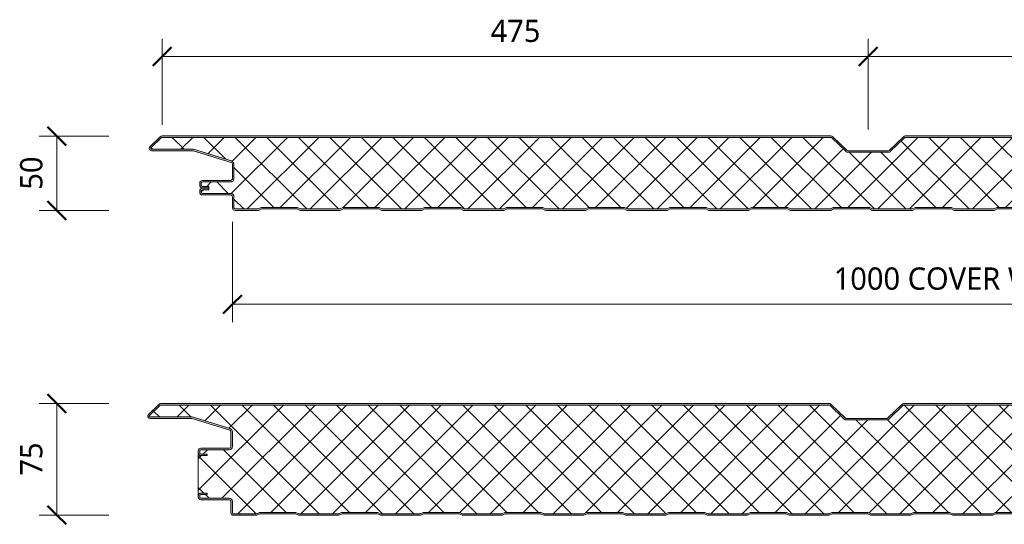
# Model space of a CAD drawing. Header units: millimetres. Extents: x 9340 to 17552, y -5453 to 669.
# Tile 2 of 10: x 9340 to 10003, y -4894 to -4554. Entities that reach past the tile are written whole.
import ezdxf

# ---------------------------------------------------------------- set-up
doc = ezdxf.new("R2010")
doc.units = ezdxf.units.MM
for name, color, linetype, lineweight in [('A-ANNO-DIMS', 211, 'Continuous', 9), ('A-ANNO-DIMS-5', 211, 'Continuous', 9), ('A-DETL-GENF', 92, 'Continuous', 13)]:
    doc.layers.add(name, color=color, linetype=linetype, lineweight=lineweight)
doc.styles.add('Yu Gothic', font='Yu Gothic.ttf', dxfattribs={"height": 15})
doc.dimstyles.new('Diagonal', dxfattribs={"dimscale": 304.8, "dimtxt": 17.413553, "dimasz": 0.04101, "dimexe": 0.03937, "dimexo": 0.024606, "dimgap": 0.024606, "dimtad": 1, "dimdec": 0, "dimzin": 0, "dimdsep": 46, "dimtxsty": 'Yu Gothic', "dimblk1": 'OBLIQUE', "dimblk2": 'OBLIQUE', "dimsah": 1, "dimcen": 0.09, "dimazin": 0, "dimtfac": 1, "dimtdec": 4, "dimtix": 1, "dimtmove": 0, "dimatfit": 3, "dimfxl": 1, "dimtvp": 1, "dimtfill": 1, "dimtolj": 1, "dimtzin": 0, "dimarcsym": 2})

# ---------------------------------------------------------------- blocks, each defined once
blk = doc.blocks.new('HFX 1000 - 1 RIB - FINELINE - HFX 1000 50mm - 1 RIB - FINELINE-4408346-ALL PANELS 2')
at = {"layer": 'A-DETL-GENF'}
h = blk.add_hatch(color=256, dxfattribs=at)
h.paths.add_polyline_path([(2.8, 0), (17.49, 0.06), (17.94, 0.22), (19.5, 1), (43.5, 1), (45.51, 0.06), (46, 0), (72.49, 0.06), (72.94, 0.22), (74.5, 1), (98.5, 1), (100.51, 0.06), (101, 0), (127.49, 0.06), (127.94, 0.22), (129.5, 1), (153.5, 1), (155.51, 0.06), (156, 0), (182.49, 0.06), (182.94, 0.22), (184.5, 1), (208.5, 1), (210.51, 0.06), (211, 0), (237.49, 0.06), (237.94, 0.22), (239.5, 1), (263.5, 1), (265.51, 0.06), (266, 0), (292.49, 0.06), (292.94, 0.22), (294.5, 1), (318.5, 1), (320.51, 0.06), (321, 0), (347.49, 0.06), (347.94, 0.22), (349.5, 1), (373.5, 1), (375.51, 0.06), (376, 0), (402.49, 0.06), (402.99, 0.24), (404.5, 1), (428.5, 1), (430.51, 0.06), (431, 0), (457.49, 0.06), (457.94, 0.22), (459.5, 1), (483.5, 1), (485.51, 0.06), (486, 0), (512.49, 0.06), (512.94, 0.22), (514.5, 1), (538.5, 1), (540.51, 0.06), (541, 0), (567.49, 0.06), (567.94, 0.22), (569.5, 1), (593.5, 1), (595.51, 0.06), (596, 0), (622.49, 0.06), (622.94, 0.22), (624.5, 1), (648.5, 1), (650.51, 0.06), (651, 0), (677.49, 0.06), (677.94, 0.22), (679.5, 1), (703.5, 1), (705.51, 0.06), (706, 0), (732.49, 0.06), (732.94, 0.22), (734.5, 1), (758.5, 1), (760.51, 0.06), (761, 0), (787.49, 0.06), (787.94, 0.22), (789.5, 1), (813.5, 1), (815.51, 0.06), (816, 0), (842.49, 0.06), (842.94, 0.22), (844.5, 1), (868.5, 1), (870.51, 0.06), (871, 0), (897.49, 0.06), (897.94, 0.22), (899.5, 1), (923.5, 1), (925.51, 0.06), (926, 0), (952.49, 0.06), (953.1, 0.3), (954.5, 1), (978.5, 1), (980.51, 0.06), (981, 0), (996.41, 0.03), (996.67, 0.06), (997.1, 0.24), (997.48, 0.53), (997.81, 1.03), (997.94, 1.33), (998, 1.8), (998, 5.96), (997.94, 6.43), (997.76, 6.86), (997.48, 7.23), (997, 7.58), (993.22, 9.76), (992.79, 9.94), (992.32, 10), (978.89, 10.04), (978.6, 10.16), (978.35, 10.35), (978.16, 10.6), (978.04, 10.89), (978, 11.2), (978, 13.2), (977.94, 13.67), (977.76, 14.1), (977.48, 14.47), (977, 14.8), (976.67, 14.94), (976.2, 15), (972, 15), (972, 14), (976.41, 13.97), (976.77, 13.77), (976.98, 13.41), (977, 13.2), (977, 11.2), (977.08, 10.63), (977.3, 10.1), (977.65, 9.64), (978.1, 9.29), (978.74, 9.06), (979.2, 9), (992.54, 9), (996.77, 6.53), (996.98, 6.17), (997, 5.96), (996.98, 1.59), (996.77, 1.23), (996.41, 1.03), (996.2, 1), (980.74, 1), (978.63, 2), (954.2, 1.97), (952.27, 1), (925.74, 1), (923.74, 2), (899.27, 2), (897.27, 1), (870.74, 1), (868.74, 2), (844.27, 2), (842.27, 1), (815.74, 1), (813.74, 2), (789.27, 2), (787.27, 1), (760.74, 1), (758.74, 2), (734.27, 2), (732.27, 1), (705.74, 1), (703.74, 2), (679.27, 2), (677.27, 1), (650.74, 1), (648.74, 2), (624.27, 2), (622.27, 1), (595.74, 1), (593.74, 2), (569.27, 2), (567.27, 1), (540.74, 1), (538.74, 2), (514.27, 2), (512.27, 1), (485.74, 1), (483.74, 2), (459.27, 2), (457.27, 1), (430.74, 1), (428.74, 2), (404.27, 2), (402.27, 1), (375.74, 1), (373.74, 2), (349.27, 2), (347.27, 1), (320.74, 1), (318.74, 2), (294.27, 2), (292.27, 1), (265.74, 1), (263.74, 2), (239.27, 2), (237.27, 1), (210.74, 1), (208.74, 2), (184.27, 2), (182.27, 1), (155.74, 1), (153.74, 2), (129.27, 2), (127.27, 1), (100.74, 1), (98.74, 2), (74.27, 2), (72.27, 1), (45.74, 1), (43.74, 2), (19.27, 2), (17.27, 1), (1.59, 1.03), (1.23, 1.23), (1.03, 1.59), (1, 2), (1, 9.3), (0.93, 9.87), (0.71, 10.4), (0.36, 10.86), (-0.1, 11.21), (-0.63, 11.42), (-1.2, 11.5), (-20.41, 11.53), (-20.77, 11.73), (-20.97, 12.09), (-21, 12.3), (-20.97, 13.41), (-20.77, 13.77), (-20.41, 13.97), (-20.2, 14), (-16, 14), (-16, 15), (-20.2, 15), (-20.67, 14.94), (-21.1, 14.76), (-21.47, 14.47), (-21.76, 14.1), (-21.94, 13.67), (-22, 13.2), (-22, 12.3), (-21.9, 11.73), (-21.76, 11.4), (-21.47, 11.03), (-21, 10.7), (-20.67, 10.56), (-20.2, 10.5), (-0.89, 10.46), (-0.6, 10.34), (-0.35, 10.15), (-0.16, 9.9), (-0.04, 9.61), (0, 9.3), (0, 1.8), (0.1, 1.23), (0.24, 0.9), (0.53, 0.53), (1, 0.2), (1.33, 0.06), (1.8, 0), (2.38, 0)])
h.paths.add_polyline_path([(975.62, 15.19), (976.51, 15.23), (976.67, 15.26), (977.1, 15.44), (977.48, 15.72), (977.81, 16.22), (977.94, 16.53), (978, 17.38), (978.04, 19.31), (978.16, 19.59), (978.35, 19.84), (978.63, 20.05), (978.89, 20.15), (979.2, 20.19), (992.54, 20.22), (992.79, 20.26), (993.22, 20.44), (997.1, 22.67), (997.48, 22.96), (997.76, 23.33), (997.94, 23.77), (998, 24.23), (997.99, 28.51), (997.9, 28.97), (997.76, 29.29), (997.48, 29.67), (997, 29.99), (996.67, 30.13), (996.04, 30.19), (966.65, 30.14), (966.33, 30.04), (965.76, 29.67), (965.38, 29.4), (964.92, 29.33), (964.48, 29.48), (963.67, 30.04), (963.32, 30.16), (962.95, 30.19), (953.89, 30.24), (953.6, 30.36), (953.35, 30.55), (953.15, 30.83), (953.04, 31.08), (953, 31.39), (953, 38.39), (952.94, 38.86), (952.76, 39.29), (952.48, 39.67), (952, 39.99), (951.67, 40.13), (951.2, 40.19), (913.85, 40.23), (913.56, 40.35), (913.07, 40.77), (903.75, 49.81), (903.55, 49.96), (902.99, 50.15), (902.66, 50.19), (452.34, 50.15), (452.2, 50.13), (451.78, 49.96), (451.41, 49.68), (441.73, 40.34), (441.48, 40.23), (440.75, 40.19), (413.84, 40.24), (413.56, 40.35), (413.07, 40.77), (403.9, 49.7), (403.45, 50), (402.99, 50.15), (402.66, 50.19), (-47.66, 50.15), (-47.79, 50.14), (-48.22, 49.96), (-48.59, 49.68), (-55.75, 42.65), (-55.91, 42.31), (-55.99, 41.93), (-55.98, 41.56), (-55.88, 41.19), (-55.7, 40.86), (-55.44, 40.58), (-55.13, 40.37), (-54.54, 40.21), (-54.26, 40.19), (-26.2, 40.15), (-0.57, 32.28), (-0.31, 32.06), (-0.15, 31.85), (-0.04, 31.56), (0, 31.26), (-0.04, 21.08), (-0.16, 20.79), (-0.35, 20.55), (-0.63, 20.34), (-0.89, 20.24), (-1.2, 20.19), (-20.41, 20.17), (-20.67, 20.13), (-21.1, 19.95), (-21.47, 19.67), (-21.76, 19.29), (-21.94, 18.86), (-22, 18.39), (-21.98, 16.88), (-21.9, 16.43), (-21.76, 16.09), (-21.47, 15.72), (-21, 15.39), (-20.67, 15.26), (-20.2, 15.19), (-16, 15.19), (-16, 16.19), (-20.41, 16.22), (-20.77, 16.43), (-20.97, 16.79), (-21, 16.99), (-20.97, 18.6), (-20.77, 18.96), (-20.41, 19.17), (-20.2, 19.19), (-1.2, 19.19), (-0.63, 19.27), (-0.1, 19.49), (0.39, 19.88), (0.72, 20.33), (0.93, 20.85), (1, 21.39), (1, 31.26), (0.93, 31.82), (0.72, 32.34), (0.39, 32.79), (-0.05, 33.14), (-0.56, 33.37), (-26.2, 41.19), (-54.54, 41.21), (-54.82, 41.37), (-54.97, 41.62), (-54.99, 41.87), (-54.88, 42.14), (-54.54, 42.49), (-47.66, 49.19), (402.99, 49.19), (412.62, 39.82), (413.07, 39.48), (413.59, 39.27), (414.15, 39.19), (441.17, 39.19), (441.73, 39.27), (442.26, 39.48), (442.71, 39.82), (452.34, 49.19), (902.99, 49.19), (912.62, 39.82), (913.07, 39.48), (913.59, 39.27), (914.15, 39.19), (951.41, 39.17), (951.77, 38.96), (951.98, 38.6), (952, 38.39), (952, 31.39), (952.08, 30.83), (952.3, 30.29), (952.65, 29.84), (953.1, 29.49), (953.63, 29.27), (954.27, 29.19), (963.35, 29.19), (963.67, 28.83), (964.07, 28.56), (964.52, 28.39), (965, 28.33), (965.48, 28.39), (965.93, 28.56), (966.33, 28.83), (966.65, 29.19), (996.41, 29.17), (996.77, 28.96), (996.98, 28.6), (997, 28.39), (996.98, 24.03), (996.77, 23.67), (996.6, 23.54), (992.54, 21.19), (979.2, 21.19), (978.63, 21.12), (978.1, 20.9), (977.65, 20.55), (977.3, 20.09), (977.08, 19.56), (977, 18.99), (976.98, 16.79), (976.77, 16.43), (976.41, 16.22), (976.2, 16.19), (972, 16.19), (972.04, 15.19), (975.27, 15.19)])
h = blk.add_hatch(dxfattribs=at)
h.set_pattern_fill('FP_1', color=256, style=0, pattern_type=2)
h.set_pattern_definition([(45, (-9483.21, 4682.743), (-10.606602, 10.606602), []), (135, (-9483.21, 4682.743), (-10.606602, -10.606602), [])])
h.paths.add_polyline_path([(17.27, 1), (19.27, 2), (43.74, 2), (45.74, 1), (72.27, 1), (74.27, 2), (98.74, 2), (100.74, 1), (127.27, 1), (129.27, 2), (153.74, 2), (155.74, 1), (182.27, 1), (184.27, 2), (208.74, 2), (210.74, 1), (237.27, 1), (239.27, 2), (263.74, 2), (265.74, 1), (292.27, 1), (294.27, 2), (318.74, 2), (320.74, 1), (347.27, 1), (349.27, 2), (373.74, 2), (375.74, 1), (402.27, 1), (404.27, 2), (428.74, 2), (430.74, 1), (457.27, 1), (459.27, 2), (483.74, 2), (485.74, 1), (512.27, 1), (514.27, 2), (538.74, 2), (540.74, 1), (567.27, 1), (569.27, 2), (593.74, 2), (595.74, 1), (622.27, 1), (624.27, 2), (648.74, 2), (650.74, 1), (677.27, 1), (679.27, 2), (703.74, 2), (705.74, 1), (732.27, 1), (734.27, 2), (758.74, 2), (760.74, 1), (787.27, 1), (789.27, 2), (813.74, 2), (815.74, 1), (842.27, 1), (844.27, 2), (868.74, 2), (870.74, 1), (897.27, 1), (899.27, 2), (923.74, 2), (925.74, 1), (952.27, 1), (954.27, 2), (978.74, 2), (980.74, 1), (996.41, 1.03), (996.77, 1.23), (996.9, 1.4), (997, 1.8), (997, 5.96), (996.9, 6.36), (996.6, 6.65), (992.54, 9), (979.2, 9), (978.63, 9.07), (978.1, 9.29), (977.65, 9.64), (977.3, 10.1), (977.08, 10.63), (977, 11.2), (977, 13.2), (976.9, 13.6), (976.6, 13.89), (976.2, 14), (972, 14), (972, 16.19), (976.41, 16.22), (976.77, 16.43), (976.9, 16.59), (977, 16.99), (977, 18.99), (977.08, 19.56), (977.3, 20.09), (977.65, 20.55), (978.1, 20.9), (978.63, 21.12), (979.2, 21.19), (992.54, 21.19), (996.77, 23.67), (996.9, 23.83), (997, 24.23), (997, 28.39), (996.9, 28.79), (996.6, 29.09), (996.2, 29.19), (966.65, 29.19), (966.33, 28.83), (965.93, 28.56), (965.48, 28.39), (965, 28.33), (964.52, 28.39), (964.07, 28.56), (963.67, 28.83), (963.35, 29.19), (954.2, 29.19), (953.63, 29.27), (953.1, 29.49), (952.65, 29.84), (952.3, 30.29), (952.08, 30.83), (952, 31.39), (952, 38.39), (951.9, 38.79), (951.6, 39.09), (951.2, 39.19), (914.15, 39.19), (913.59, 39.27), (913.07, 39.48), (912.62, 39.82), (902.99, 49.19), (452.34, 49.19), (442.71, 39.82), (442.26, 39.48), (441.73, 39.27), (441.17, 39.19), (414.15, 39.19), (413.59, 39.27), (413.07, 39.48), (412.62, 39.82), (402.99, 49.19), (-47.66, 49.19), (-54.91, 42.11), (-54.97, 41.99), (-54.95, 41.57), (-54.79, 41.34), (-54.54, 41.21), (-54.4, 41.19), (-26.2, 41.19), (-0.56, 33.37), (-0.05, 33.14), (0.39, 32.79), (0.72, 32.34), (0.93, 31.82), (1, 31.26), (1, 21.39), (0.93, 20.83), (0.71, 20.29), (0.36, 19.84), (-0.1, 19.49), (-0.63, 19.27), (-1.2, 19.19), (-20.41, 19.17), (-20.77, 18.96), (-20.89, 18.79), (-21, 18.39), (-21, 16.99), (-20.89, 16.59), (-20.6, 16.3), (-20.2, 16.19), (-16, 16.19), (-16, 14), (-20.41, 13.97), (-20.77, 13.77), (-20.89, 13.6), (-21, 13.2), (-21, 12.3), (-20.89, 11.9), (-20.6, 11.61), (-20.2, 11.5), (-1.2, 11.5), (-0.63, 11.42), (-0.1, 11.21), (0.36, 10.86), (0.71, 10.4), (0.93, 9.87), (1, 9.3), (1, 1.8), (1.11, 1.4), (1.4, 1.11), (1.8, 1)])
for p, q in [((-48.59, 49.68), (-55.51, 42.94)), ((-47.66, 49.19), (-54.82, 42.22)), ((202.66, 49.19), (-47.66, 49.19)), ((202.66, 50.19), (-47.33, 50.19)), ((402.66, 50.19), (202.66, 50.19)), ((402.99, 49.19), (202.66, 49.19)), ((412.62, 39.82), (402.99, 49.19)), ((413.32, 40.53), (403.92, 49.68)), ((451.41, 49.68), (442.01, 40.53)), ((452.34, 49.19), (442.71, 39.82)), ((652.66, 49.19), (452.34, 49.19)), ((652.66, 50.19), (452.66, 50.19)), ((-54.4, 41.19), (-26.2, 41.19)), ((-54.4, 40.19), (-26.35, 40.19)), ((-26.35, 40.19), (-0.85, 32.41)), ((-26.2, 41.19), (-0.56, 33.37)), ((441.17, 40.19), (414.15, 40.19)), ((441.17, 39.19), (414.15, 39.19)), ((0, 31.26), (0, 21.39)), ((1, 31.26), (1, 21.39)), ((-1.2, 20.19), (-20.2, 20.19)), ((-22, 18.39), (-22, 16.99)), ((-21, 18.39), (-21, 16.99)), ((-1.2, 19.19), (-20.2, 19.19)), ((-20.2, 16.19), (-16, 16.19)), ((-20.2, 15.19), (-16, 15.19)), ((-16, 15), (-20.2, 15)), ((-16, 14), (-20.2, 14)), ((-16, 16.19), (-16, 14.95)), ((-16, 14.95), (-16, 14)), ((-22, 13.2), (-22, 12.3)), ((-21, 13.2), (-21, 12.3)), ((-20.2, 11.5), (-1.2, 11.5)), ((-20.2, 10.5), (-1.2, 10.5)), ((0, 9.3), (0, 1.8)), ((1, 9.3), (1, 1.8)), ((1.8, 1), (17.27, 1)), ((1.8, 0), (17.01, 0)), ((17.27, 1), (19.27, 2)), ((17.94, 0.22), (19.5, 1)), ((19.27, 2), (43.74, 2)), ((19.5, 1), (43.5, 1)), ((43.5, 1), (45.06, 0.22)), ((43.74, 2), (45.74, 1)), ((45.74, 1), (72.27, 1)), ((46, 0), (72.01, 0)), ((72.27, 1), (74.27, 2)), ((72.94, 0.22), (74.5, 1)), ((74.27, 2), (98.74, 2)), ((74.5, 1), (98.5, 1)), ((98.5, 1), (100.06, 0.22)), ((98.74, 2), (100.74, 1)), ((100.74, 1), (127.27, 1)), ((101, 0), (127.01, 0)), ((127.27, 1), (129.27, 2)), ((127.94, 0.22), (129.5, 1)), ((129.27, 2), (153.74, 2)), ((129.5, 1), (153.5, 1)), ((153.5, 1), (155.06, 0.22)), ((153.74, 2), (155.74, 1)), ((155.74, 1), (182.27, 1)), ((156, 0), (182.01, 0)), ((182.27, 1), (184.27, 2)), ((182.94, 0.22), (184.5, 1)), ((184.27, 2), (208.74, 2)), ((184.5, 1), (208.5, 1)), ((208.5, 1), (210.06, 0.22)), ((208.74, 2), (210.74, 1)), ((210.74, 1), (237.27, 1)), ((211, 0), (237.01, 0)), ((237.27, 1), (239.27, 2)), ((237.94, 0.22), (239.5, 1)), ((239.27, 2), (263.74, 2)), ((239.5, 1), (263.5, 1)), ((263.5, 1), (265.06, 0.22)), ((263.74, 2), (265.74, 1)), ((265.74, 1), (292.27, 1)), ((266, 0), (292.01, 0)), ((292.27, 1), (294.27, 2)), ((292.94, 0.22), (294.5, 1)), ((294.27, 2), (318.74, 2)), ((294.5, 1), (318.5, 1)), ((318.5, 1), (320.06, 0.22)), ((318.74, 2), (320.74, 1)), ((320.74, 1), (347.27, 1)), ((321, 0), (347.01, 0)), ((347.27, 1), (349.27, 2)), ((347.94, 0.22), (349.5, 1)), ((349.27, 2), (373.74, 2)), ((349.5, 1), (373.5, 1)), ((373.5, 1), (375.06, 0.22)), ((373.74, 2), (375.74, 1)), ((375.74, 1), (402.27, 1)), ((376, 0), (402.01, 0)), ((402.27, 1), (404.27, 2)), ((402.94, 0.22), (404.5, 1)), ((404.27, 2), (428.74, 2)), ((404.5, 1), (428.5, 1)), ((428.5, 1), (430.06, 0.22)), ((428.74, 2), (430.74, 1)), ((430.74, 1), (457.27, 1)), ((431, 0), (457.01, 0)), ((457.27, 1), (459.27, 2)), ((457.94, 0.22), (459.5, 1)), ((459.27, 2), (483.74, 2)), ((459.5, 1), (483.5, 1)), ((483.5, 1), (485.06, 0.22)), ((483.74, 2), (485.74, 1)), ((485.74, 1), (512.27, 1)), ((486, 0), (512.01, 0)), ((512.27, 1), (514.27, 2)), ((512.94, 0.22), (514.5, 1)), ((514.27, 2), (538.74, 2)), ((514.5, 1), (538.5, 1))]:
    blk.add_line(p, q, dxfattribs=at)
for centre, radius, start, end in [((-47.33, 48.39), 1.8, 90, 134.24149), ((402.66, 48.39), 1.8, 45.75851, 90), ((452.66, 48.39), 1.8, 90, 134.24149), ((-54.4, 41.79), 1.6, 134.24149, 270), ((-54.4, 41.79), 0.6, 134.24149, 270), ((414.15, 41.39), 2.2, 225.75851, 270), ((414.15, 41.39), 1.2, 225.75851, 270), ((441.17, 41.39), 1.2, 270, 314.24149), ((441.17, 41.39), 2.2, 270, 314.24149), ((-1.2, 31.26), 2.2, 0, 73.02327), ((-1.2, 31.26), 1.2, 360, 73.02327), ((-20.2, 18.39), 1.8, 90, 180), ((-1.2, 21.39), 1.2, 270, 0), ((-1.2, 21.39), 2.2, 270, 0), ((-20.2, 16.99), 1.8, 180, 270), ((-20.2, 13.2), 1.8, 90, 180), ((-20.2, 18.39), 0.8, 90, 180), ((-20.2, 18.39), 0.8, 150, 180), ((-20.2, 16.99), 0.8, 180, 210), ((-20.2, 16.99), 0.8, 180, 270), ((-20.2, 13.2), 0.8, 90, 180), ((-20.2, 13.2), 0.8, 150, 180), ((-20.2, 12.3), 1.8, 180, 270), ((-20.2, 12.3), 0.8, 180, 210), ((-20.2, 12.3), 0.8, 180, 270), ((-1.2, 9.3), 2.2, 0, 90), ((-1.2, 9.3), 1.2, 360, 90), ((1.8, 1.8), 1.8, 180, 270), ((1.8, 1.8), 0.8, 180, 210), ((1.8, 1.8), 0.8, 180, 270), ((17.01, 2.1), 2.1, 270, 296.56505), ((46, 2.1), 2.1, 243.43495, 270), ((72.01, 2.1), 2.1, 270, 296.56505), ((101, 2.1), 2.1, 243.43495, 270), ((127.01, 2.1), 2.1, 270, 296.56505), ((156, 2.1), 2.1, 243.43495, 270), ((182.01, 2.1), 2.1, 270, 296.56505), ((211, 2.1), 2.1, 243.43495, 270), ((237.01, 2.1), 2.1, 270, 296.56505), ((266, 2.1), 2.1, 243.43495, 270), ((292.01, 2.1), 2.1, 270, 296.56505), ((321, 2.1), 2.1, 243.43495, 270), ((347.01, 2.1), 2.1, 270, 296.56505), ((376, 2.1), 2.1, 243.43495, 270), ((402.01, 2.1), 2.1, 270, 296.56505), ((431, 2.1), 2.1, 243.43495, 270), ((457.01, 2.1), 2.1, 270, 296.56505), ((486, 2.1), 2.1, 243.43495, 270), ((512.01, 2.1), 2.1, 270, 296.56505)]:
    blk.add_arc(centre, radius, start, end, dxfattribs=at)
blk = doc.blocks.new('HFX 1000 - 1 RIB - FINELINE - HFX 1000 75mm - 1 RIB - FINELINE-4408348-ALL PANELS 2')
at = {"layer": 'A-DETL-GENF'}
h = blk.add_hatch(color=256, dxfattribs=at)
h.paths.add_polyline_path([(1.9, 0), (17.49, 0.06), (17.94, 0.22), (19.5, 1), (43.5, 1), (45.51, 0.06), (46, 0), (72.49, 0.06), (72.94, 0.22), (74.5, 1), (98.5, 1), (100.51, 0.06), (101, 0), (127.49, 0.06), (127.94, 0.22), (129.5, 1), (153.5, 1), (155.51, 0.06), (156, 0), (182.49, 0.06), (182.94, 0.22), (184.5, 1), (208.5, 1), (210.51, 0.06), (211, 0), (237.49, 0.06), (237.94, 0.22), (239.5, 1), (263.5, 1), (265.51, 0.06), (266, 0), (292.49, 0.06), (292.94, 0.22), (294.5, 1), (318.5, 1), (320.51, 0.06), (321, 0), (347.49, 0.06), (347.94, 0.22), (349.5, 1), (373.5, 1), (375.51, 0.06), (376, 0), (402.49, 0.06), (402.99, 0.24), (404.5, 1), (428.5, 1), (430.51, 0.06), (431, 0), (457.49, 0.06), (457.94, 0.22), (459.53, 1), (483.5, 1), (485.51, 0.06), (486, 0), (512.49, 0.06), (512.94, 0.22), (514.5, 1), (538.5, 1), (540.51, 0.06), (541, 0), (567.49, 0.06), (567.94, 0.22), (569.5, 1), (593.5, 1), (595.51, 0.06), (596, 0), (622.49, 0.06), (622.94, 0.22), (624.5, 1), (648.5, 1), (650.51, 0.06), (651, 0), (677.49, 0.06), (677.94, 0.22), (679.5, 1), (703.5, 1), (705.51, 0.06), (706, 0), (732.49, 0.06), (732.94, 0.22), (734.5, 1), (758.5, 1), (760.51, 0.06), (761, 0), (787.49, 0.06), (787.94, 0.22), (789.5, 1), (813.5, 1), (815.51, 0.06), (816, 0), (842.49, 0.06), (842.94, 0.22), (844.5, 1), (868.5, 1), (870.51, 0.06), (871, 0), (897.49, 0.06), (897.94, 0.22), (899.5, 1), (923.5, 1), (925.51, 0.06), (926, 0), (952.49, 0.06), (953.1, 0.3), (954.5, 1), (978.5, 1), (980.51, 0.06), (981, 0), (996.6, 0.05), (996.67, 0.06), (997.1, 0.24), (997.48, 0.53), (997.8, 1), (997.94, 1.33), (998, 2.18), (998, 5.96), (997.94, 6.43), (997.76, 6.86), (997.48, 7.23), (997, 7.58), (993.22, 9.76), (992.69, 9.95), (992.32, 10), (978.89, 10.04), (978.6, 10.16), (978.35, 10.35), (978.16, 10.6), (978.04, 10.89), (978, 11.2), (977.99, 13.32), (977.9, 13.77), (977.76, 14.1), (977.48, 14.47), (977, 14.8), (976.51, 14.96), (975.92, 15), (972, 15), (972, 14), (976.41, 13.97), (976.77, 13.77), (976.98, 13.41), (977, 13.2), (977, 11.2), (977.08, 10.63), (977.3, 10.1), (977.65, 9.64), (978.1, 9.29), (978.74, 9.06), (979.2, 9), (992.54, 9), (996.77, 6.53), (996.98, 6.17), (997, 5.96), (996.98, 1.59), (996.77, 1.23), (996.41, 1.03), (996.2, 1), (980.74, 1), (978.63, 2), (954.27, 2), (952.27, 1), (925.74, 1), (923.74, 2), (899.27, 2), (897.27, 1), (870.74, 1), (868.74, 2), (844.27, 2), (842.27, 1), (815.74, 1), (813.74, 2), (789.27, 2), (787.27, 1), (760.74, 1), (758.74, 2), (734.27, 2), (732.27, 1), (705.74, 1), (703.74, 2), (679.27, 2), (677.27, 1), (650.74, 1), (648.74, 2), (624.27, 2), (622.27, 1), (595.74, 1), (593.74, 2), (569.27, 2), (567.27, 1), (540.74, 1), (538.74, 2), (514.27, 2), (512.27, 1), (485.74, 1), (483.74, 2), (459.27, 2), (457.27, 1), (430.74, 1), (428.74, 2), (404.27, 2), (402.27, 1), (375.74, 1), (373.74, 2), (349.27, 2), (347.27, 1), (320.74, 1), (318.74, 2), (294.27, 2), (292.27, 1), (265.74, 1), (263.74, 2), (239.27, 2), (237.27, 1), (210.74, 1), (208.74, 2), (184.27, 2), (182.27, 1), (155.74, 1), (153.74, 2), (129.27, 2), (127.27, 1), (100.74, 1), (98.74, 2), (74.27, 2), (72.27, 1), (45.74, 1), (43.74, 2), (19.27, 2), (17.27, 1), (1.59, 1.03), (1.23, 1.23), (1.03, 1.59), (1, 2), (1, 9.3), (0.93, 9.87), (0.71, 10.4), (0.36, 10.86), (-0.1, 11.21), (-0.63, 11.43), (-1.2, 11.5), (-20.41, 11.53), (-20.77, 11.73), (-20.97, 12.09), (-21, 12.3), (-20.97, 13.41), (-20.77, 13.77), (-20.41, 13.97), (-20.2, 14), (-16, 14), (-16, 15), (-20.41, 14.97), (-20.67, 14.94), (-21.1, 14.76), (-21.47, 14.47), (-21.8, 14), (-21.94, 13.67), (-22, 13.2), (-21.99, 12.21), (-21.9, 11.73), (-21.76, 11.4), (-21.47, 11.03), (-21, 10.7), (-20.67, 10.56), (-20.2, 10.5), (-0.89, 10.46), (-0.6, 10.34), (-0.35, 10.15), (-0.16, 9.9), (-0.04, 9.61), (0, 9.3), (0, 1.8), (0.1, 1.23), (0.24, 0.9), (0.53, 0.53), (1, 0.2), (1.33, 0.06), (1.8, 0)])
h.paths.add_polyline_path([(972.64, 40.19), (976.2, 40.19), (976.67, 40.26), (977.1, 40.44), (977.48, 40.72), (977.76, 41.09), (977.94, 41.53), (978, 41.99), (978.04, 44.31), (978.16, 44.59), (978.35, 44.84), (978.63, 45.05), (978.89, 45.15), (979.2, 45.19), (992.69, 45.24), (992.79, 45.26), (993.22, 45.44), (997.1, 47.67), (997.48, 47.96), (997.76, 48.33), (997.94, 48.77), (998, 49.23), (998, 53.39), (997.94, 53.86), (997.76, 54.29), (997.48, 54.67), (997, 54.99), (996.63, 55.14), (996.04, 55.19), (966.65, 55.14), (966.33, 55.04), (965.76, 54.67), (965.38, 54.4), (964.92, 54.33), (964.48, 54.48), (963.67, 55.04), (963.32, 55.16), (962.95, 55.19), (953.89, 55.24), (953.56, 55.39), (953.35, 55.55), (953.16, 55.79), (953.04, 56.08), (953, 56.39), (953, 63.39), (952.94, 63.86), (952.65, 64.44), (952.48, 64.67), (952, 64.99), (951.67, 65.13), (951.2, 65.19), (913.82, 65.25), (913.56, 65.35), (913.07, 65.77), (903.75, 74.81), (903.38, 75.03), (902.99, 75.15), (902.66, 75.19), (452.34, 75.15), (452.2, 75.14), (451.78, 74.96), (451.41, 74.68), (441.73, 65.34), (441.38, 65.22), (441.17, 65.19), (413.85, 65.23), (413.56, 65.35), (413.07, 65.77), (403.83, 74.75), (403.55, 74.96), (402.99, 75.15), (402.66, 75.19), (-47.66, 75.15), (-47.79, 75.14), (-48.22, 74.96), (-48.59, 74.68), (-55.75, 67.65), (-55.91, 67.31), (-55.99, 66.93), (-55.98, 66.56), (-55.88, 66.19), (-55.7, 65.86), (-55.44, 65.58), (-55.13, 65.37), (-54.54, 65.21), (-53.99, 65.19), (-26.2, 65.15), (-0.56, 57.27), (-0.33, 57.09), (-0.15, 56.85), (-0.04, 56.56), (0, 56.26), (-0.04, 46.08), (-0.16, 45.79), (-0.35, 45.55), (-0.63, 45.34), (-0.89, 45.24), (-1.2, 45.19), (-20.41, 45.17), (-20.67, 45.13), (-21.1, 44.95), (-21.47, 44.67), (-21.8, 44.19), (-21.94, 43.86), (-22, 43.39), (-22, 41.99), (-21.94, 41.53), (-21.76, 41.09), (-21.47, 40.72), (-21.1, 40.44), (-20.67, 40.26), (-20.2, 40.19), (-16, 40.19), (-16, 41.19), (-20.41, 41.22), (-20.77, 41.43), (-20.97, 41.79), (-21, 41.99), (-20.97, 43.6), (-20.77, 43.96), (-20.41, 44.17), (-20.2, 44.19), (-1.2, 44.19), (-0.63, 44.27), (-0.1, 44.49), (0.36, 44.84), (0.71, 45.29), (0.93, 45.83), (1, 46.39), (1, 56.26), (0.93, 56.82), (0.72, 57.34), (0.39, 57.79), (-0.05, 58.14), (-0.56, 58.37), (-26.2, 66.19), (-54.54, 66.21), (-54.82, 66.37), (-54.97, 66.62), (-54.99, 66.87), (-54.88, 67.14), (-54.67, 67.37), (-47.66, 74.19), (402.99, 74.19), (412.62, 64.82), (413.07, 64.48), (413.59, 64.27), (414.15, 64.19), (441.17, 64.19), (441.73, 64.27), (442.26, 64.48), (442.71, 64.82), (452.34, 74.19), (902.99, 74.19), (912.62, 64.82), (913.07, 64.48), (913.59, 64.27), (914.15, 64.19), (951.41, 64.17), (951.77, 63.96), (951.98, 63.6), (952, 63.39), (952, 56.39), (952.08, 55.83), (952.3, 55.29), (952.65, 54.84), (953.1, 54.49), (953.63, 54.27), (954.27, 54.19), (963.35, 54.19), (963.67, 53.83), (964.07, 53.56), (964.52, 53.39), (965, 53.33), (965.48, 53.39), (965.93, 53.56), (966.33, 53.83), (966.65, 54.19), (996.41, 54.17), (996.77, 53.96), (996.98, 53.6), (997, 53.39), (996.98, 49.03), (996.77, 48.67), (996.6, 48.54), (992.54, 46.19), (979.2, 46.19), (978.63, 46.12), (978.1, 45.9), (977.65, 45.55), (977.3, 45.09), (977.08, 44.56), (977, 43.99), (976.98, 41.79), (976.77, 41.43), (976.41, 41.22), (976.2, 41.19), (972, 41.19), (972, 40.19), (972.58, 40.19)])
h = blk.add_hatch(dxfattribs=at)
h.set_pattern_fill('FP_2', color=256, style=0, pattern_type=2)
h.set_pattern_definition([(45, (-9482.213, 4887.937), (-10.606602, 10.606602), []), (135, (-9482.213, 4887.937), (-10.606602, -10.606602), [])])
h.paths.add_polyline_path([(17.27, 1), (19.27, 2), (43.74, 2), (45.74, 1), (72.27, 1), (74.27, 2), (98.74, 2), (100.74, 1), (127.27, 1), (129.27, 2), (153.74, 2), (155.74, 1), (182.27, 1), (184.27, 2), (208.74, 2), (210.74, 1), (237.27, 1), (239.27, 2), (263.74, 2), (265.74, 1), (292.27, 1), (294.27, 2), (318.74, 2), (320.74, 1), (347.27, 1), (349.27, 2), (373.74, 2), (375.74, 1), (402.27, 1), (404.27, 2), (428.74, 2), (430.74, 1), (457.27, 1), (459.27, 2), (483.74, 2), (485.74, 1), (512.27, 1), (514.27, 2), (538.74, 2), (540.74, 1), (567.27, 1), (569.27, 2), (593.74, 2), (595.74, 1), (622.27, 1), (624.27, 2), (648.74, 2), (650.74, 1), (677.27, 1), (679.27, 2), (703.74, 2), (705.74, 1), (732.27, 1), (734.27, 2), (758.74, 2), (760.74, 1), (787.27, 1), (789.27, 2), (813.74, 2), (815.74, 1), (842.27, 1), (844.27, 2), (868.74, 2), (870.74, 1), (897.27, 1), (899.27, 2), (923.74, 2), (925.74, 1), (952.27, 1), (954.27, 2), (978.74, 2), (980.74, 1), (996.41, 1.03), (996.77, 1.23), (996.9, 1.4), (997, 1.8), (997, 5.96), (996.86, 6.41), (996.6, 6.65), (992.54, 9), (979.2, 9), (978.63, 9.07), (978.1, 9.29), (977.65, 9.64), (977.3, 10.1), (977.08, 10.63), (977, 11.2), (977, 13.2), (976.9, 13.6), (976.6, 13.89), (976.2, 14), (972, 14), (972, 15), (976.2, 15), (976.67, 14.94), (977.1, 14.76), (977.48, 14.47), (977.76, 14.1), (977.94, 13.67), (978, 13.2), (978, 41.99), (977.94, 41.53), (977.76, 41.09), (977.48, 40.72), (977.1, 40.44), (976.67, 40.26), (976.2, 40.19), (972, 40.19), (972, 41.19), (976.41, 41.22), (976.77, 41.43), (976.9, 41.59), (977, 41.99), (977, 43.99), (977.08, 44.56), (977.3, 45.09), (977.65, 45.55), (978.1, 45.9), (978.63, 46.12), (979.2, 46.19), (992.54, 46.19), (996.77, 48.67), (996.9, 48.83), (997, 49.23), (997, 53.39), (996.9, 53.79), (996.6, 54.09), (996.2, 54.19), (966.65, 54.19), (966.33, 53.83), (965.93, 53.56), (965.48, 53.39), (965, 53.33), (964.52, 53.39), (964.07, 53.56), (963.67, 53.83), (963.35, 54.19), (954.2, 54.19), (953.63, 54.27), (953.1, 54.49), (952.65, 54.84), (952.3, 55.29), (952.08, 55.83), (952, 56.39), (952, 63.39), (951.9, 63.79), (951.6, 64.09), (951.2, 64.19), (914.15, 64.19), (913.59, 64.27), (913.07, 64.48), (912.62, 64.82), (902.99, 74.19), (452.34, 74.19), (442.71, 64.82), (442.26, 64.48), (441.73, 64.27), (441.17, 64.19), (414.15, 64.19), (413.59, 64.27), (413.07, 64.48), (412.62, 64.82), (402.99, 74.19), (-47.66, 74.19), (-54.91, 67.11), (-54.97, 66.99), (-54.95, 66.57), (-54.79, 66.34), (-54.54, 66.21), (-54.4, 66.19), (-26.2, 66.19), (-0.56, 58.37), (-0.05, 58.14), (0.39, 57.79), (0.72, 57.34), (0.93, 56.82), (1, 56.26), (1, 46.39), (0.93, 45.83), (0.71, 45.29), (0.36, 44.84), (-0.1, 44.49), (-0.63, 44.27), (-1.2, 44.19), (-20.41, 44.17), (-20.77, 43.96), (-20.89, 43.79), (-21, 43.39), (-21, 41.99), (-20.89, 41.59), (-20.6, 41.3), (-20.2, 41.19), (-16, 41.19), (-16, 40.19), (-20.2, 40.19), (-20.67, 40.26), (-21.1, 40.44), (-21.47, 40.72), (-21.76, 41.09), (-21.94, 41.53), (-22, 41.99), (-22, 13.2), (-21.94, 13.67), (-21.76, 14.1), (-21.47, 14.47), (-21.1, 14.76), (-20.67, 14.94), (-20.2, 15), (-16, 15), (-16, 14), (-20.41, 13.97), (-20.77, 13.77), (-20.89, 13.6), (-21, 13.2), (-21, 12.3), (-20.89, 11.9), (-20.6, 11.61), (-20.2, 11.5), (-1.2, 11.5), (-0.63, 11.43), (-0.1, 11.21), (0.36, 10.86), (0.71, 10.4), (0.93, 9.87), (1, 9.3), (1, 1.8), (1.11, 1.4), (1.4, 1.11), (1.8, 1)])
for p, q in [((-48.59, 74.68), (-55.51, 67.94)), ((-47.66, 74.19), (-54.82, 67.22)), ((202.66, 74.19), (-47.66, 74.19)), ((202.66, 75.19), (-47.33, 75.19)), ((402.66, 75.19), (202.66, 75.19)), ((402.99, 74.19), (202.66, 74.19)), ((412.62, 64.82), (402.99, 74.19)), ((413.32, 65.53), (403.92, 74.68)), ((451.41, 74.68), (442.01, 65.53)), ((452.34, 74.19), (442.71, 64.82)), ((652.66, 74.19), (452.34, 74.19)), ((652.66, 75.19), (452.66, 75.19)), ((-54.4, 66.19), (-26.2, 66.19)), ((-54.4, 65.19), (-26.35, 65.19)), ((-26.35, 65.19), (-0.85, 57.41)), ((-26.2, 66.19), (-0.56, 58.37)), ((441.17, 65.19), (414.15, 65.19)), ((441.17, 64.19), (414.15, 64.19)), ((0, 56.26), (0, 46.39)), ((1, 56.26), (1, 46.39)), ((-22, 43.39), (-22, 41.99)), ((-22, 41.99), (-22, 13.2)), ((-21, 43.39), (-21, 41.99)), ((-1.2, 45.19), (-20.2, 45.19)), ((-1.2, 44.19), (-20.2, 44.19)), ((-20.2, 41.19), (-16, 41.19)), ((-16, 40.19), (-20.2, 40.19)), ((-16, 41.19), (-16, 40.19)), ((-20.2, 15), (-16, 15)), ((-16, 14), (-20.2, 14)), ((-16, 15), (-16, 14)), ((-22, 13.2), (-22, 12.3)), ((-21, 13.2), (-21, 12.3)), ((-20.2, 11.5), (-1.2, 11.5)), ((-20.2, 10.5), (-1.2, 10.5)), ((0, 9.3), (0, 1.8)), ((1, 9.3), (1, 1.8)), ((1.8, 1), (17.27, 1)), ((17.27, 1), (19.27, 2)), ((17.94, 0.22), (19.5, 1)), ((19.27, 2), (43.74, 2)), ((19.5, 1), (43.5, 1)), ((43.5, 1), (45.06, 0.22)), ((43.74, 2), (45.74, 1)), ((45.74, 1), (72.27, 1)), ((72.27, 1), (74.27, 2)), ((72.94, 0.22), (74.5, 1)), ((74.27, 2), (98.74, 2)), ((74.5, 1), (98.5, 1)), ((98.5, 1), (100.06, 0.22)), ((98.74, 2), (100.74, 1)), ((100.74, 1), (127.27, 1)), ((127.27, 1), (129.27, 2)), ((127.94, 0.22), (129.5, 1)), ((129.27, 2), (153.74, 2)), ((129.5, 1), (153.5, 1)), ((153.5, 1), (155.06, 0.22)), ((153.74, 2), (155.74, 1)), ((155.74, 1), (182.27, 1)), ((182.27, 1), (184.27, 2)), ((182.94, 0.22), (184.5, 1)), ((184.27, 2), (208.74, 2)), ((184.5, 1), (208.5, 1)), ((208.5, 1), (210.06, 0.22)), ((208.74, 2), (210.74, 1)), ((210.74, 1), (237.27, 1)), ((237.27, 1), (239.27, 2)), ((237.94, 0.22), (239.5, 1)), ((239.27, 2), (263.74, 2)), ((239.5, 1), (263.5, 1)), ((263.5, 1), (265.06, 0.22)), ((263.74, 2), (265.74, 1)), ((265.74, 1), (292.27, 1)), ((292.27, 1), (294.27, 2)), ((292.94, 0.22), (294.5, 1)), ((294.27, 2), (318.74, 2)), ((294.5, 1), (318.5, 1)), ((318.5, 1), (320.06, 0.22)), ((318.74, 2), (320.74, 1)), ((320.74, 1), (347.27, 1)), ((347.27, 1), (349.27, 2)), ((347.94, 0.22), (349.5, 1)), ((349.27, 2), (373.74, 2)), ((349.5, 1), (373.5, 1)), ((373.5, 1), (375.06, 0.22)), ((373.74, 2), (375.74, 1)), ((375.74, 1), (402.27, 1)), ((402.27, 1), (404.27, 2)), ((402.94, 0.22), (404.5, 1)), ((404.27, 2), (428.74, 2)), ((404.5, 1), (428.5, 1)), ((428.5, 1), (430.06, 0.22)), ((428.74, 2), (430.74, 1)), ((430.74, 1), (457.27, 1)), ((457.27, 1), (459.27, 2)), ((457.94, 0.22), (459.5, 1)), ((459.27, 2), (483.74, 2)), ((459.5, 1), (483.5, 1)), ((483.5, 1), (485.06, 0.22)), ((483.74, 2), (485.74, 1)), ((485.74, 1), (512.27, 1)), ((486, 0), (512.01, 0)), ((512.27, 1), (514.27, 2)), ((512.94, 0.22), (514.5, 1)), ((514.27, 2), (538.74, 2)), ((514.5, 1), (538.5, 1)), ((1.8, 0), (17.01, 0)), ((46, 0), (72.01, 0)), ((101, 0), (127.01, 0)), ((156, 0), (182.01, 0)), ((211, 0), (237.01, 0)), ((266, 0), (292.01, 0)), ((321, 0), (347.01, 0)), ((376, 0), (402.01, 0)), ((431, 0), (457.01, 0))]:
    blk.add_line(p, q, dxfattribs=at)
for centre, radius, start, end in [((-47.33, 73.39), 1.8, 90, 134.24149), ((402.66, 73.39), 1.8, 45.75851, 90), ((452.66, 73.39), 1.8, 90, 134.24149), ((-54.4, 66.79), 1.6, 134.24149, 270), ((-54.4, 66.79), 0.6, 134.24149, 270), ((414.15, 66.39), 2.2, 225.75851, 270), ((414.15, 66.39), 1.2, 225.75851, 270), ((441.17, 66.39), 1.2, 270, 314.24149), ((441.17, 66.39), 2.2, 270, 314.24149), ((-1.2, 56.26), 1.2, 0, 73.02327), ((-1.2, 56.26), 2.2, 0, 73.02327), ((-1.2, 46.39), 1.2, 270, 0), ((-1.2, 46.39), 2.2, 270, 0), ((-20.2, 43.39), 1.8, 90, 180), ((-20.2, 41.99), 1.8, 180, 270), ((-20.2, 43.39), 0.8, 90, 180), ((-20.2, 43.39), 0.8, 150, 180), ((-20.2, 41.99), 0.8, 180, 210), ((-20.2, 41.99), 0.8, 180, 270), ((-20.2, 13.2), 1.8, 90, 180), ((-20.2, 13.2), 0.8, 90, 180), ((-20.2, 13.2), 0.8, 150, 180), ((-20.2, 12.3), 1.8, 180, 270), ((-20.2, 12.3), 0.8, 180, 210), ((-20.2, 12.3), 0.8, 180, 270), ((-1.2, 9.3), 2.2, 0, 90), ((-1.2, 9.3), 1.2, 360, 90), ((1.8, 1.8), 1.8, 180, 270), ((1.8, 1.8), 0.8, 180, 210), ((1.8, 1.8), 0.8, 180, 270), ((17.01, 2.1), 2.1, 270, 296.56505), ((46, 2.1), 2.1, 243.43495, 270), ((72.01, 2.1), 2.1, 270, 296.56505), ((101, 2.1), 2.1, 243.43495, 270), ((127.01, 2.1), 2.1, 270, 296.56505), ((156, 2.1), 2.1, 243.43495, 270), ((182.01, 2.1), 2.1, 270, 296.56505), ((211, 2.1), 2.1, 243.43495, 270), ((237.01, 2.1), 2.1, 270, 296.56505), ((266, 2.1), 2.1, 243.43495, 270), ((292.01, 2.1), 2.1, 270, 296.56505), ((321, 2.1), 2.1, 243.43495, 270), ((347.01, 2.1), 2.1, 270, 296.56505), ((376, 2.1), 2.1, 243.43495, 270), ((402.01, 2.1), 2.1, 270, 296.56505), ((431, 2.1), 2.1, 243.43495, 270), ((457.01, 2.1), 2.1, 270, 296.56505), ((486, 2.1), 2.1, 243.43495, 270), ((512.01, 2.1), 2.1, 270, 296.56505)]:
    blk.add_arc(centre, radius, start, end, dxfattribs=at)
blk = doc.blocks.new('DIMBLOCK1-ALL PANELS 2')
at = {"layer": 'A-ANNO-DIMS-5', "lineweight": 50}
for p, q in [((9365.11, -4632.74), (9358.86, -4626.49)), ((9365.11, -4632.74), (9371.36, -4638.99)), ((9365.11, -4682.74), (9358.86, -4676.49)), ((9365.11, -4682.74), (9371.36, -4688.99))]:
    blk.add_line(p, q, dxfattribs=at)
at = {"layer": 'A-ANNO-DIMS-5'}
for p, q in [((9365.11, -4632.74), (9353.11, -4632.74)), ((9365.11, -4682.74), (9365.11, -4632.74)), ((9365.11, -4632.74), (9399.94, -4632.74)), ((9365.11, -4682.74), (9353.11, -4682.74)), ((9365.11, -4682.74), (9399.94, -4682.74))]:
    blk.add_line(p, q, dxfattribs=at)
at = {"layer": 'A-ANNO-DIMS-5', "color": 0, "insert": (9340.31, -4668.75), "char_height": 15, "width": 26.4276, "attachment_point": 1, "rotation": 90, "line_spacing_factor": 1.024327, "style": 'Yu Gothic', "bg_fill": 3, "box_fill_scale": 1.25, "bg_fill_color": 9, "bg_fill_true_color": 13158600, "bg_fill_transparency": 0}
blk.add_mtext('50', dxfattribs=at)
blk = doc.blocks.new('_Oblique')
at = {"color": 0, "linetype": 'ByBlock', "lineweight": -2}
blk.add_line((-0.5, -0.5), (0.5, 0.5), dxfattribs=at)
blk = doc.blocks.new('DIMBLOCK2-ALL PANELS 2')
at = {"layer": 'A-ANNO-DIMS-5', "lineweight": 50}
for p, q in [((9365.11, -4812.74), (9358.86, -4806.49)), ((9365.11, -4812.74), (9371.36, -4818.99)), ((9365.11, -4887.74), (9358.86, -4881.49)), ((9365.11, -4887.74), (9371.36, -4893.99))]:
    blk.add_line(p, q, dxfattribs=at)
at = {"layer": 'A-ANNO-DIMS-5'}
for p, q in [((9365.11, -4812.74), (9353.11, -4812.74)), ((9365.11, -4887.74), (9365.11, -4812.74)), ((9365.11, -4812.74), (9399.94, -4812.74)), ((9365.11, -4887.74), (9353.11, -4887.74)), ((9365.11, -4887.74), (9399.94, -4887.74))]:
    blk.add_line(p, q, dxfattribs=at)
at = {"layer": 'A-ANNO-DIMS-5', "color": 0, "insert": (9340.31, -4861.25), "char_height": 15, "width": 26.4276, "attachment_point": 1, "rotation": 90, "line_spacing_factor": 1.024327, "style": 'Yu Gothic', "bg_fill": 3, "box_fill_scale": 1.25, "bg_fill_color": 9, "bg_fill_true_color": 13158600, "bg_fill_transparency": 0}
blk.add_mtext('75', dxfattribs=at)
blk = doc.blocks.new('DIMBLOCK5-ALL PANELS 2')
at = {"layer": 'A-ANNO-DIMS-5'}
for p, q in [((9435.88, -4579.11), (9435.88, -4567.11)), ((9910.88, -4579.11), (9910.88, -4567.11)), ((9435.88, -4579.11), (9910.88, -4579.11)), ((9435.88, -4579.11), (9435.88, -4625.05)), ((9910.88, -4579.11), (9910.88, -4628.26))]:
    blk.add_line(p, q, dxfattribs=at)
at = {"layer": 'A-ANNO-DIMS-5', "lineweight": 50}
for p, q in [((9435.88, -4579.11), (9442.13, -4572.86)), ((9910.88, -4579.11), (9917.13, -4572.86)), ((9435.88, -4579.11), (9429.63, -4585.36)), ((9910.88, -4579.11), (9904.63, -4585.36))]:
    blk.add_line(p, q, dxfattribs=at)
at = {"layer": 'A-ANNO-DIMS-5', "color": 0, "insert": (9656.86, -4554.3), "char_height": 15, "width": 39.6414, "attachment_point": 1, "line_spacing_factor": 1.024327, "style": 'Yu Gothic', "bg_fill": 3, "box_fill_scale": 1.25, "bg_fill_color": 9, "bg_fill_true_color": 13158600, "bg_fill_transparency": 0}
blk.add_mtext('475', dxfattribs=at)
blk = doc.blocks.new('DIMBLOCK6-ALL PANELS 2')
at = {"layer": 'A-ANNO-DIMS-5'}
for p, q in [((9910.88, -4579.11), (9910.88, -4567.11)), ((10385.87, -4579.11), (10385.87, -4567.11)), ((9910.88, -4579.11), (10385.87, -4579.11)), ((9910.88, -4579.11), (9910.88, -4628.26)), ((10385.87, -4579.11), (10385.87, -4625.05))]:
    blk.add_line(p, q, dxfattribs=at)
at = {"layer": 'A-ANNO-DIMS-5', "lineweight": 50}
for p, q in [((9910.88, -4579.11), (9917.13, -4572.86)), ((10385.87, -4579.11), (10392.12, -4572.86)), ((9910.88, -4579.11), (9904.63, -4585.36)), ((10385.87, -4579.11), (10379.62, -4585.36))]:
    blk.add_line(p, q, dxfattribs=at)
at = {"layer": 'A-ANNO-DIMS-5', "color": 0, "insert": (10131.86, -4554.3), "char_height": 15, "width": 39.6414, "attachment_point": 1, "line_spacing_factor": 1.024327, "style": 'Yu Gothic', "bg_fill": 3, "box_fill_scale": 1.25, "bg_fill_color": 9, "bg_fill_true_color": 13158600, "bg_fill_transparency": 0}
blk.add_mtext('475', dxfattribs=at)
blk = doc.blocks.new('DIMBLOCK7-ALL PANELS 2')
at = {"layer": 'A-ANNO-DIMS-5'}
for p, q in [((9483.21, -4745.89), (9483.21, -4690.42)), ((10481.21, -4745.89), (10481.21, -4690.42)), ((9483.21, -4745.89), (10481.21, -4745.89)), ((9483.21, -4745.89), (9483.21, -4757.89)), ((10481.21, -4745.89), (10481.21, -4757.89))]:
    blk.add_line(p, q, dxfattribs=at)
at = {"layer": 'A-ANNO-DIMS-5', "lineweight": 50}
for p, q in [((9483.21, -4745.89), (9489.46, -4739.64)), ((10481.21, -4745.89), (10487.46, -4739.64)), ((9483.21, -4745.89), (9476.96, -4752.14)), ((10481.21, -4745.89), (10474.96, -4752.14))]:
    blk.add_line(p, q, dxfattribs=at)
at = {"layer": 'A-ANNO-DIMS-5', "color": 0, "insert": (9887.72, -4721.08), "char_height": 15, "width": 226.7859, "attachment_point": 1, "line_spacing_factor": 1.024327, "style": 'Yu Gothic', "bg_fill": 3, "box_fill_scale": 1.25, "bg_fill_color": 9, "bg_fill_true_color": 13158600, "bg_fill_transparency": 0}
blk.add_mtext('1000 COVER WIDTH', dxfattribs=at)

msp = doc.modelspace()

# ---------------------------------------------------------------- block references
at = {"layer": 'A-DETL-GENF'}
for name, p in [('HFX 1000 - 1 RIB - FINELINE - HFX 1000 50mm - 1 RIB - FINELINE-4408346-ALL PANELS 2', (9483.21, -4682.74)), ('HFX 1000 - 1 RIB - FINELINE - HFX 1000 75mm - 1 RIB - FINELINE-4408348-ALL PANELS 2', (9482.21, -4887.94))]:
    msp.add_blockref(name, p, dxfattribs=at)

# ---------------------------------------------------------------- dimensions: what is measured, and where the dimension line sits
at = {"layer": 'A-ANNO-DIMS'}
for base, p1, p2, override, picture, middle in [((9365.11, -4632.74), (9407.44, -4682.74), (9407.44, -4632.74), {"dimpost": '<>', "dimfxl": 50}, 'DIMBLOCK1-ALL PANELS 2', (9350.11, -4657.74)), ((9365.11, -4812.74), (9407.44, -4887.74), (9407.44, -4812.74), {"dimpost": '<>', "dimfxl": 75}, 'DIMBLOCK2-ALL PANELS 2', (9350.11, -4850.24))]:
    dim = msp.add_linear_dim(base=base, p1=p1, p2=p2, angle=90, dimstyle='Diagonal', override=override, dxfattribs=at)
    dim.commit()
    dim.dimension.update_dxf_attribs({"geometry": picture, "text_midpoint": middle})

# ---------------------------------------------------------------- next in the draw order: dimensions: what is measured, and where the dimension line sits
dim = msp.add_linear_dim(base=(9910.88, -4579.11), p1=(9435.88, -4632.55), p2=(9910.88, -4635.76), dimstyle='Diagonal', override={"dimpost": '<>', "dimfxl": 475.010458}, dxfattribs=at)
dim.commit()
dim.dimension.update_dxf_attribs({"geometry": 'DIMBLOCK5-ALL PANELS 2', "text_midpoint": (9673.38, -4564.11)})
dim = msp.add_linear_dim(base=(10481.21, -4745.89), p1=(9483.21, -4682.92), p2=(10481.21, -4682.92), text='1000 COVER WIDTH', dimstyle='Diagonal', override={"dimpost": '<>', "dimfxl": 998.002744}, dxfattribs=at)
dim.commit()
dim.dimension.update_dxf_attribs({"geometry": 'DIMBLOCK7-ALL PANELS 2', "text_midpoint": (9982.21, -4730.83)})

# ---------------------------------------------------------------- next in the draw order: dimensions: what is measured, and where the dimension line sits
dim = msp.add_linear_dim(base=(10385.87, -4579.11), p1=(9910.88, -4635.76), p2=(10385.87, -4632.55), dimstyle='Diagonal', override={"dimpost": '<>', "dimfxl": 475.007554}, dxfattribs=at)
dim.commit()
dim.dimension.update_dxf_attribs({"geometry": 'DIMBLOCK6-ALL PANELS 2', "text_midpoint": (10148.37, -4564.11)})

doc.saveas('drawing.dxf')
